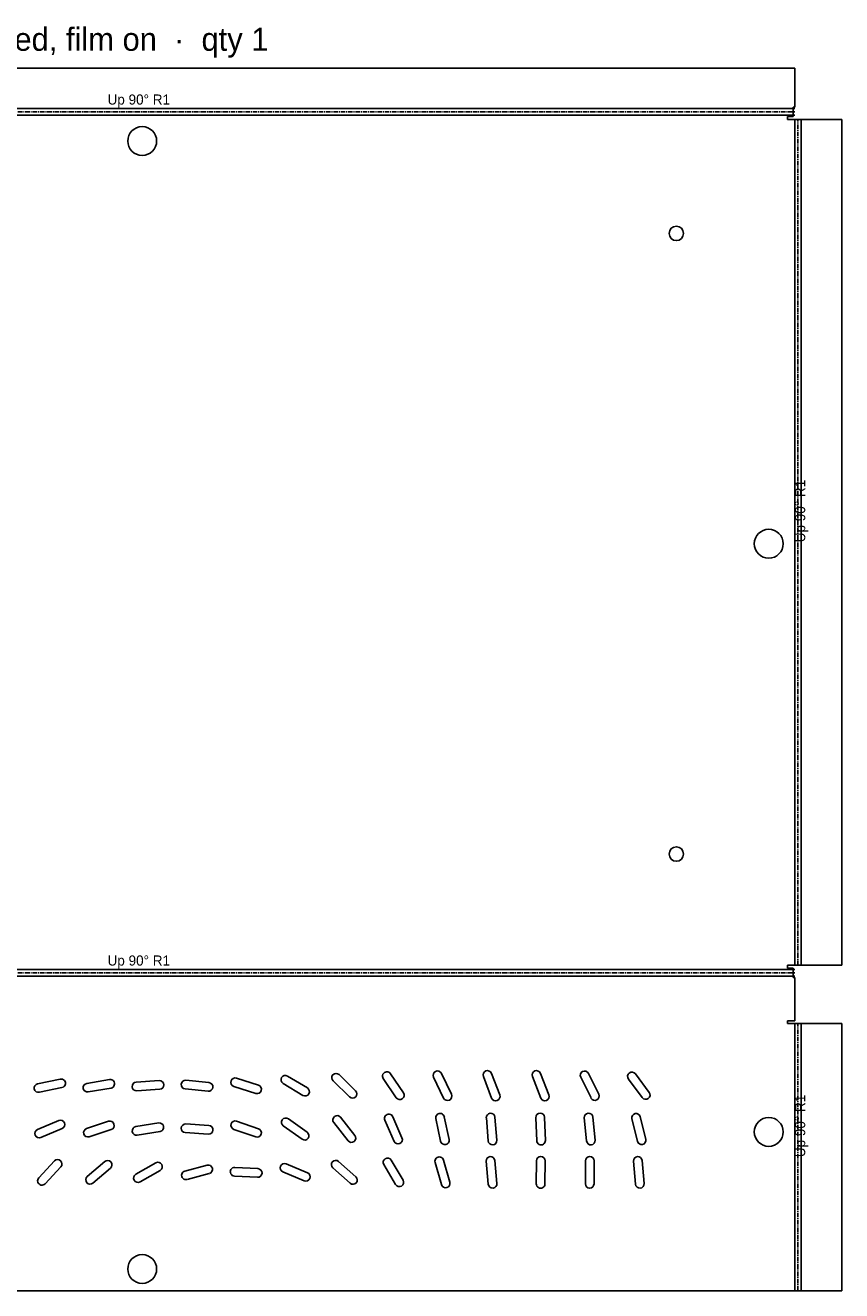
# Model space of a CAD drawing. Header units: millimetres. Extents: x 0 to 1639, y -1843 to 53.
# Tile 12 of 12: x 972 to 1255, y -424 to 15. Entities that reach past the tile are written whole.
import ezdxf

# ---------------------------------------------------------------- set-up
doc = ezdxf.new("R2010")
doc.units = ezdxf.units.MM
doc.linetypes.add('CENTER2', pattern=[2.541, 1.587, -0.318, 0.318, -0.318])
for name, color, linetype in [('Bend Center', 1, 'CENTER2'), ('Bend Notes', 3, 'CONTINUOUS'), ('Part Labels', 2, 'Continuous'), ('Visible', 7, 'CONTINUOUS'), ('Visible Narrow', 8, 'CONTINUOUS')]:
    doc.layers.add(name, color=color, linetype=linetype)

msp = doc.modelspace()

# ---------------------------------------------------------------- linework, layer by layer
at = {"layer": 'Bend Center'}
for p, q in [((786.66, -15.13), (1238.66, -15.13)), ((1239.79, -310.76), (1239.79, -17.76)), ((786.66, -313.39), (1238.66, -313.39)), ((1239.79, -423.52), (1239.79, -331.02))]:
    msp.add_line(p, q, dxfattribs=at)
at = {"layer": 'Visible'}
for p, q in [((786.66, 0), (1238.66, 0)), ((1238.66, 0), (1238.66, -13.5)), ((1238.16, -16.76), (1236.16, -16.76)), ((1236.16, -16.76), (1236.16, -17.76)), ((1238.66, -13.5), (1238.16, -13.5)), ((1238.16, -13.5), (1238.16, -16.76)), ((1236.16, -17.76), (1238.66, -17.76)), ((1238.66, -17.76), (1240.92, -17.76)), ((1240.92, -17.76), (1241.42, -17.76)), ((1241.42, -17.76), (1254.92, -17.76)), ((1254.92, -17.76), (1254.92, -310.76)), ((1238.66, -310.76), (1236.16, -310.76)), ((1236.16, -310.76), (1236.16, -311.76)), ((1240.92, -310.76), (1238.66, -310.76)), ((1241.42, -310.76), (1240.92, -310.76)), ((1254.92, -310.76), (1241.42, -310.76)), ((1236.16, -311.76), (1238.16, -311.76)), ((1238.16, -311.76), (1238.16, -315.02)), ((1238.16, -315.02), (1238.66, -315.02)), ((1238.66, -315.02), (1238.66, -330.02)), ((1238.66, -330.02), (1236.16, -330.02)), ((1236.16, -330.02), (1236.16, -331.02)), ((1236.16, -331.02), (1238.66, -331.02)), ((1238.66, -331.02), (1240.92, -331.02)), ((1240.92, -331.02), (1241.42, -331.02)), ((1241.42, -331.02), (1254.92, -331.02)), ((1254.92, -331.02), (1254.92, -423.52)), ((976.44, -351.86), (984.28, -350.25)), ((993.47, -351.73), (1001.35, -350.37)), ((1027.83, -350.64), (1035.79, -351.42)), ((1045.31, -349.88), (1052.93, -352.31)), ((1063.01, -349.18), (1069.86, -353.3)), ((1080.84, -348.66), (1086.58, -354.24)), ((1096.17, -350.06), (1100.67, -356.68)), ((1098.65, -348.37), (1103.15, -354.99)), ((1113.58, -349.56), (1117.03, -356.78)), ((1116.29, -348.27), (1119.74, -355.49)), ((1130.83, -349.32), (1133.69, -356.8)), ((1133.63, -348.25), (1136.49, -355.72)), ((1147.82, -349.33), (1150.7, -356.8)), ((1150.62, -348.25), (1153.5, -355.71)), ((1164.54, -349.61), (1168.1, -356.77)), ((1167.22, -348.27), (1170.79, -355.44)), ((1181.07, -350.21), (1185.85, -356.63)), ((1183.47, -348.42), (1188.26, -354.83)), ((977.04, -354.8), (984.88, -353.19)), ((993.97, -354.68), (1001.86, -353.32)), ((1010.57, -351.3), (1018.55, -350.76)), ((1010.77, -354.29), (1018.75, -353.75)), ((1027.53, -353.62), (1035.5, -354.41)), ((1044.4, -352.74), (1052.02, -355.17)), ((1061.46, -351.75), (1068.32, -355.87)), ((1078.75, -350.81), (1084.48, -356.39)), ((1081.37, -363.45), (1086.31, -369.74)), ((1099.44, -363.26), (1102.63, -370.6)), ((1117.3, -363.3), (1118.96, -371.13)), ((1131.85, -363.66), (1132.49, -371.63)), ((1134.84, -363.42), (1135.48, -371.39)), ((1149, -363.59), (1149.33, -371.58)), ((1152, -363.47), (1152.32, -371.46)), ((1165.79, -363.68), (1166.55, -371.65)), ((1168.77, -363.4), (1169.54, -371.36)), ((1185.16, -363.28), (1187.08, -371.05)), ((976.39, -367.7), (983.76, -364.58)), ((977.56, -370.47), (984.93, -367.34)), ((993.39, -367.34), (1001, -364.85)), ((994.33, -370.19), (1001.93, -367.7)), ((1010.48, -366.67), (1018.38, -365.41)), ((1027.77, -365.77), (1035.75, -366.28)), ((1044.39, -367.65), (1051.96, -370.24)), ((1045.36, -364.81), (1052.93, -367.4)), ((1061.53, -366.42), (1068.05, -371.07)), ((1063.28, -363.98), (1069.79, -368.63)), ((1079.01, -365.3), (1083.95, -371.6)), ((1096.69, -364.45), (1099.88, -371.79)), ((1114.37, -363.92), (1116.02, -371.75)), ((1182.25, -364), (1184.17, -371.77)), ((1010.95, -369.64), (1018.85, -368.38)), ((1027.57, -368.77), (1035.56, -369.27)), ((976.84, -384.43), (982.29, -378.57)), ((979.04, -386.48), (984.48, -380.61)), ((993.65, -383.99), (999.72, -378.78)), ((995.61, -386.27), (1001.67, -381.05)), ((1010.44, -383.2), (1017.39, -379.24)), ((1027.41, -382.09), (1035.15, -380.05)), ((1044.75, -380.81), (1052.74, -381.24)), ((1062.53, -379.62), (1069.93, -382.66)), ((1078.68, -380.99), (1084.66, -386.3)), ((1080.67, -378.75), (1086.65, -384.06)), ((1096.33, -379.85), (1100.41, -386.73)), ((1098.91, -378.32), (1102.99, -385.2)), ((1114.12, -379.09), (1116.31, -386.78)), ((1117.01, -378.27), (1119.2, -385.96)), ((1131.8, -378.68), (1132.54, -386.65)), ((1134.78, -378.4), (1135.53, -386.37)), ((1149.17, -378.52), (1149.15, -386.52)), ((1152.17, -378.53), (1152.15, -386.53)), ((1166.18, -378.52), (1166.14, -386.52)), ((1169.18, -378.53), (1169.14, -386.53)), ((1182.82, -378.67), (1183.52, -386.64)), ((1185.81, -378.41), (1186.51, -386.38)), ((1011.93, -385.81), (1018.88, -381.85)), ((1028.18, -384.99), (1035.91, -382.96)), ((1044.59, -383.81), (1052.58, -384.23)), ((1061.39, -382.39), (1068.79, -385.43)), ((1238.66, -423.52), (786.66, -423.52)), ((1240.92, -423.52), (1238.66, -423.52)), ((1254.92, -423.52), (1240.92, -423.52))]:
    msp.add_line(p, q, dxfattribs=at)
for centre, radius in [((1012.66, -25.26), 5), ((1197.66, -57.26), 2.5), ((1229.66, -164.76), 5), ((1197.66, -272.26), 2.5), ((1229.66, -368.52), 5), ((1012.66, -416.02), 5)]:
    msp.add_circle(centre, radius, dxfattribs=at)
for centre, start, end in [((984.58, -351.72), 281.578, 101.578), ((1001.6, -351.84), 279.784, 99.784), ((1027.68, -352.13), 84.3798, 264.3798), ((1044.85, -351.31), 72.3424, 252.3424), ((1062.23, -350.46), 59.0069, 239.0069), ((1079.79, -349.74), 45.8063, 225.8063), ((1097.41, -349.22), 34.2023, 214.2023), ((1114.94, -348.91), 25.5431, 205.5431), ((1132.23, -348.79), 20.9325, 200.9325), ((1149.22, -348.79), 21.1211, 201.1211), ((1165.88, -348.94), 26.4299, 206.4299), ((1182.27, -349.32), 36.7159, 216.7159), ((976.74, -353.33), 101.578, 281.578), ((993.72, -353.2), 99.784, 279.784), ((1010.67, -352.79), 93.8528, 273.8528), ((1018.65, -352.26), 273.8528, 93.8528), ((1035.64, -352.92), 264.3798, 84.3798), ((1052.47, -353.74), 252.3424, 72.3424), ((1069.09, -354.58), 239.0069, 59.0069), ((1085.53, -355.31), 225.8063, 45.8063), ((1101.91, -355.83), 214.2023, 34.2023), ((1187.05, -355.73), 216.7159, 36.7159), ((1118.39, -356.13), 205.5431, 25.5431), ((1135.09, -356.26), 200.9325, 20.9325), ((1152.1, -356.26), 201.1211, 21.1211), ((1169.44, -356.11), 206.4299, 26.4299), ((1062.41, -365.2), 54.5014, 234.5014), ((1080.19, -364.38), 38.1316, 218.1316), ((1098.07, -363.85), 23.4713, 203.4713), ((1115.84, -363.61), 11.9139, 191.9139), ((1133.34, -363.54), 4.6058, 184.6058), ((1150.5, -363.53), 2.3373, 182.3373), ((1167.28, -363.54), 5.4658, 185.4658), ((1183.7, -363.64), 13.88, 193.88), ((976.98, -369.08), 112.9612, 292.9612), ((984.34, -365.96), 292.9612, 112.9612), ((993.86, -368.77), 108.1418, 288.1418), ((1001.46, -366.28), 288.1418, 108.1418), ((1010.71, -368.15), 99.0623, 279.0623), ((1018.61, -366.89), 279.0623, 99.0623), ((1027.67, -367.27), 86.3642, 266.3642), ((1035.65, -367.78), 266.3642, 86.3642), ((1044.88, -366.23), 71.0725, 251.0725), ((1052.45, -368.82), 251.0725, 71.0725), ((1068.92, -369.85), 234.5014, 54.5014), ((1085.13, -370.67), 218.1316, 38.1316), ((1101.26, -371.19), 203.4713, 23.4713), ((1117.49, -371.44), 191.9139, 11.9139), ((1133.98, -371.51), 184.6058, 4.6058), ((1150.82, -371.52), 182.3373, 2.3373), ((1168.04, -371.51), 185.4658, 5.4658), ((1185.62, -371.41), 193.88, 13.88), ((983.38, -379.59), 317.103, 137.103), ((1000.69, -379.92), 310.691, 130.691), ((1018.14, -380.54), 299.6868, 119.6868), ((1035.53, -381.5), 284.7602, 104.7602), ((1044.67, -382.31), 86.9691, 266.9691), ((1052.66, -382.74), 266.9691, 86.9691), ((1061.96, -381), 67.6645, 247.6645), ((1079.67, -379.87), 48.3674, 228.3674), ((1097.62, -379.08), 30.629, 210.629), ((1115.57, -378.68), 15.8881, 195.8881), ((1133.29, -378.54), 5.3381, 185.3381), ((1150.67, -378.52), 359.8168, 179.8168), ((1167.68, -378.52), 359.7296, 179.7296), ((1184.31, -378.54), 5.0126, 185.0126), ((977.94, -385.45), 137.103, 317.103), ((994.63, -385.13), 130.691, 310.691), ((1011.19, -384.5), 119.6868, 299.6868), ((1027.79, -383.54), 104.7602, 284.7602), ((1069.36, -384.04), 247.6645, 67.6645), ((1085.65, -385.18), 228.3674, 48.3674), ((1101.7, -385.97), 210.629, 30.629), ((1117.76, -386.37), 195.8881, 15.8881), ((1134.03, -386.51), 185.3381, 5.3381), ((1150.65, -386.52), 179.8168, 359.8168), ((1167.64, -386.52), 179.7296, 359.7296), ((1185.01, -386.51), 185.0126, 5.0126)]:
    msp.add_arc(centre, 1.5, start, end, dxfattribs=at)
at = {"layer": 'Visible Narrow'}
for p, q in [((786.66, -14), (1238.66, -14)), ((786.66, -16.26), (1238.66, -16.26)), ((1238.66, -310.76), (1238.66, -17.76)), ((1240.92, -310.76), (1240.92, -17.76)), ((786.66, -312.26), (1238.66, -312.26)), ((786.66, -314.52), (1238.66, -314.52)), ((1238.66, -423.52), (1238.66, -331.02)), ((1240.92, -423.52), (1240.92, -331.02))]:
    msp.add_line(p, q, dxfattribs=at)

# ---------------------------------------------------------------- texts
at = {"layer": 'Bend Notes'}
for p in [(1000.66, -12.63), (1000.66, -310.89)]:
    msp.add_text('Up 90%%D R1', height=3.5, dxfattribs=at).set_placement(p)
for p in [(1242.29, -164.26), (1242.29, -377.27)]:
    msp.add_text('Up 90%%D R1', height=3.5, rotation=90, dxfattribs=at).set_placement(p)
at = {"layer": 'Part Labels'}
msp.add_text('control_lid  ·  1.0 mm 304 stainless, brushed, film on  ·  qty 1', height=8, dxfattribs=at).set_placement((770.4, 6))

doc.saveas('drawing.dxf')
